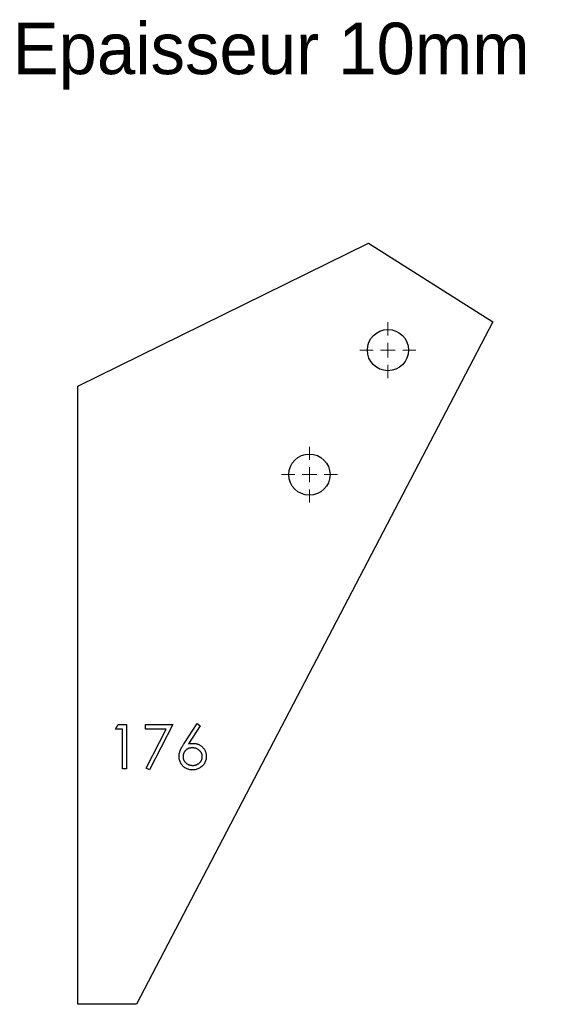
# Model space of a CAD drawing. Header units: millimetres. Extents: x 39 to 219, y -11 to 324.
import ezdxf

# ---------------------------------------------------------------- set-up
doc = ezdxf.new("R2010")
doc.units = ezdxf.units.MM

# ---------------------------------------------------------------- blocks, each defined once
blk = doc.blocks.new('SW_CENTERMARKSYMBOL_0')
at = {"color": 0, "linetype": 'Continuous', "lineweight": 18}
for p, q in [((0, 5), (0, 9.5)), ((0, 0), (-2.5, 0)), ((0, 0), (0, 2.5)), ((0, 0), (0, -2.5)), ((0, 0), (2.5, 0)), ((5, 0), (9.5, 0)), ((-5, 0), (-9.5, 0)), ((0, -5), (0, -9.5))]:
    blk.add_line(p, q, dxfattribs=at)
blk = doc.blocks.new('SW_CENTERMARKSYMBOL_1')
at = {"color": 0, "linetype": 'Continuous', "lineweight": 18}
for p, q in [((0, 5), (0, 9.5)), ((-5, 0), (-9.5, 0)), ((0, 0), (-2.5, 0)), ((0, 0), (0, 2.5)), ((0, 0), (0, -2.5)), ((0, 0), (2.5, 0)), ((5, 0), (9.5, 0)), ((0, -5), (0, -9.5))]:
    blk.add_line(p, q, dxfattribs=at)

msp = doc.modelspace()

# ---------------------------------------------------------------- linework, layer by layer
at = {"color": 7, "linetype": 'Continuous', "lineweight": 25}
for p, q in [((59.18, 199.34), (157.89, 247.89)), ((157.89, 247.89), (200.18, 221.22)), ((200.18, 221.22), (79.18, -10.66)), ((59.18, -10.66), (59.18, 199.34)), ((79.18, -10.66), (59.18, -10.66))]:
    msp.add_line(p, q, dxfattribs=at)
at = {"color": 1, "linetype": 'Continuous', "lineweight": 25}
for p, q in [((72.06, 82.8), (72.94, 84.34)), ((72.94, 84.34), (75.72, 84.34)), ((75.72, 84.34), (75.72, 69.34)), ((82.26, 84.34), (91.49, 84.34)), ((82.26, 82.8), (82.26, 84.34)), ((91.49, 84.34), (83.6, 68.96)), ((95.28, 77.88), (99.76, 84.72)), ((100.79, 83.91), (96.83, 77.85)), ((99.76, 84.72), (100.79, 83.91)), ((74.37, 82.8), (72.06, 82.8)), ((74.37, 69.34), (74.37, 82.8)), ((89.21, 82.8), (82.26, 82.8)), ((82.44, 69.6), (89.21, 82.8)), ((75.72, 69.34), (74.37, 69.34)), ((83.6, 68.96), (82.44, 69.6))]:
    msp.add_line(p, q, dxfattribs=at)
at = {"color": 7, "linetype": 'Continuous', "lineweight": 25}
for centre in [(164.53, 211.56), (137.86, 169.26)]:
    msp.add_circle(centre, 7, dxfattribs=at)
at = {"color": 1, "linetype": 'Continuous', "lineweight": 25}
for points, knots in [([(93.6, 73.52), (93.61, 73.68), (93.62, 73.99), (93.68, 74.47), (93.81, 74.96), (93.94, 75.37), (94.07, 75.72), (94.19, 75.99), (94.32, 76.27), (94.48, 76.57), (94.65, 76.88), (94.85, 77.2), (95.05, 77.54), (95.2, 77.76), (95.28, 77.88)], [0, 0, 0, 0, 0.097806, 0.199612, 0.305296, 0.415817, 0.474241, 0.537287, 0.603386, 0.674311, 0.74953, 0.828608, 0.912043, 1, 1, 1, 1]), ([(96.83, 77.85), (97.09, 77.89), (97.61, 77.97), (98.13, 77.99), (98.38, 77.99)], [0, 0, 0, 0, 0.512659, 1, 1, 1, 1]), ([(98.38, 77.99), (98.53, 77.99), (98.83, 77.98), (99.27, 77.92), (99.7, 77.82), (100.1, 77.68), (100.49, 77.5), (100.86, 77.28), (101.21, 77.01), (101.54, 76.72), (101.84, 76.39), (102.11, 76.04), (102.33, 75.67), (102.51, 75.28), (102.66, 74.88), (102.76, 74.45), (102.82, 74.01), (102.83, 73.7), (102.83, 73.55)], [0, 0, 0, 0, 0.065231, 0.128405, 0.190067, 0.250943, 0.311546, 0.372863, 0.435024, 0.499072, 0.563091, 0.62551, 0.68668, 0.747283, 0.808563, 0.870742, 0.934341, 1, 1, 1, 1]), ([(98.1, 76.46), (97.99, 76.45), (97.76, 76.45), (97.43, 76.41), (97.12, 76.34), (96.83, 76.25), (96.55, 76.12), (96.29, 75.97), (96.04, 75.79), (95.82, 75.59), (95.61, 75.37), (95.44, 75.13), (95.29, 74.88), (95.16, 74.62), (95.07, 74.35), (95, 74.07), (94.96, 73.77), (94.95, 73.57), (94.95, 73.47)], [0, 0, 0, 0, 0.070592, 0.138501, 0.20379, 0.266788, 0.329098, 0.391175, 0.453168, 0.515797, 0.577969, 0.638966, 0.698381, 0.75732, 0.816412, 0.876279, 0.936823, 1, 1, 1, 1]), ([(101.49, 73.47), (101.48, 73.57), (101.48, 73.77), (101.43, 74.07), (101.35, 74.35), (101.24, 74.62), (101.1, 74.88), (100.93, 75.13), (100.73, 75.37), (100.5, 75.59), (100.24, 75.79), (99.97, 75.97), (99.69, 76.12), (99.4, 76.25), (99.09, 76.34), (98.77, 76.41), (98.44, 76.45), (98.21, 76.45), (98.1, 76.46)], [0, 0, 0, 0, 0.061142, 0.120001, 0.178236, 0.236496, 0.294887, 0.354677, 0.416695, 0.480633, 0.545805, 0.609735, 0.672952, 0.736001, 0.799827, 0.864767, 0.931084, 1, 1, 1, 1]), ([(98.14, 68.96), (97.94, 68.96), (97.54, 68.98), (96.95, 69.09), (96.39, 69.28), (95.85, 69.54), (95.35, 69.86), (94.91, 70.25), (94.52, 70.7), (94.19, 71.21), (93.93, 71.76), (93.74, 72.33), (93.62, 72.92), (93.61, 73.32), (93.6, 73.52)], [0, 0, 0, 0, 0.084326, 0.167035, 0.249541, 0.332707, 0.415873, 0.497777, 0.580314, 0.664533, 0.749571, 0.832474, 0.915674, 1, 1, 1, 1]), ([(94.95, 73.47), (94.95, 73.37), (94.96, 73.17), (95, 72.88), (95.08, 72.59), (95.18, 72.32), (95.32, 72.07), (95.48, 71.82), (95.68, 71.58), (95.9, 71.36), (96.15, 71.16), (96.4, 70.98), (96.67, 70.83), (96.96, 70.71), (97.26, 70.61), (97.56, 70.54), (97.89, 70.5), (98.11, 70.5), (98.22, 70.49)], [0, 0, 0, 0, 0.061853, 0.121284, 0.180778, 0.239273, 0.298641, 0.358186, 0.42076, 0.485205, 0.550362, 0.61365, 0.676623, 0.739108, 0.802165, 0.866717, 0.932038, 1, 1, 1, 1]), ([(102.83, 73.55), (102.82, 73.34), (102.81, 72.93), (102.7, 72.32), (102.5, 71.75), (102.24, 71.21), (101.91, 70.72), (101.51, 70.28), (101.05, 69.89), (100.53, 69.56), (99.97, 69.29), (99.38, 69.1), (98.77, 68.98), (98.35, 68.96), (98.14, 68.96)], [0, 0, 0, 0, 0.08599, 0.169108, 0.250529, 0.332256, 0.413576, 0.494126, 0.576306, 0.660713, 0.746127, 0.830015, 0.91442, 1, 1, 1, 1]), ([(98.22, 70.49), (98.33, 70.5), (98.55, 70.5), (98.87, 70.54), (99.18, 70.61), (99.47, 70.71), (99.76, 70.83), (100.03, 70.98), (100.29, 71.16), (100.53, 71.36), (100.76, 71.58), (100.95, 71.82), (101.12, 72.06), (101.25, 72.32), (101.36, 72.59), (101.43, 72.88), (101.48, 73.17), (101.48, 73.37), (101.49, 73.47)], [0, 0, 0, 0, 0.06795, 0.13326, 0.1978, 0.260846, 0.323319, 0.386282, 0.450062, 0.515208, 0.579641, 0.641817, 0.701692, 0.760769, 0.819254, 0.878738, 0.938158, 1, 1, 1, 1])]:
    msp.add_open_spline(points, degree=3, knots=knots, dxfattribs=at)

# ---------------------------------------------------------------- block references
at = {"color": 8, "linetype": 'Continuous'}
for name, p in [('SW_CENTERMARKSYMBOL_1', (164.53, 211.56)), ('SW_CENTERMARKSYMBOL_0', (137.86, 169.26))]:
    msp.add_blockref(name, p, dxfattribs=at)

# ---------------------------------------------------------------- texts
at = {"insert": (37.08, 322.8), "char_height": 17.5, "attachment_point": 1}
msp.add_mtext_dynamic_manual_height_columns('Epaisseur 10mm', width=326.1114, gutter_width=87.5, heights=[0], dxfattribs=at)

doc.saveas('drawing.dxf')
